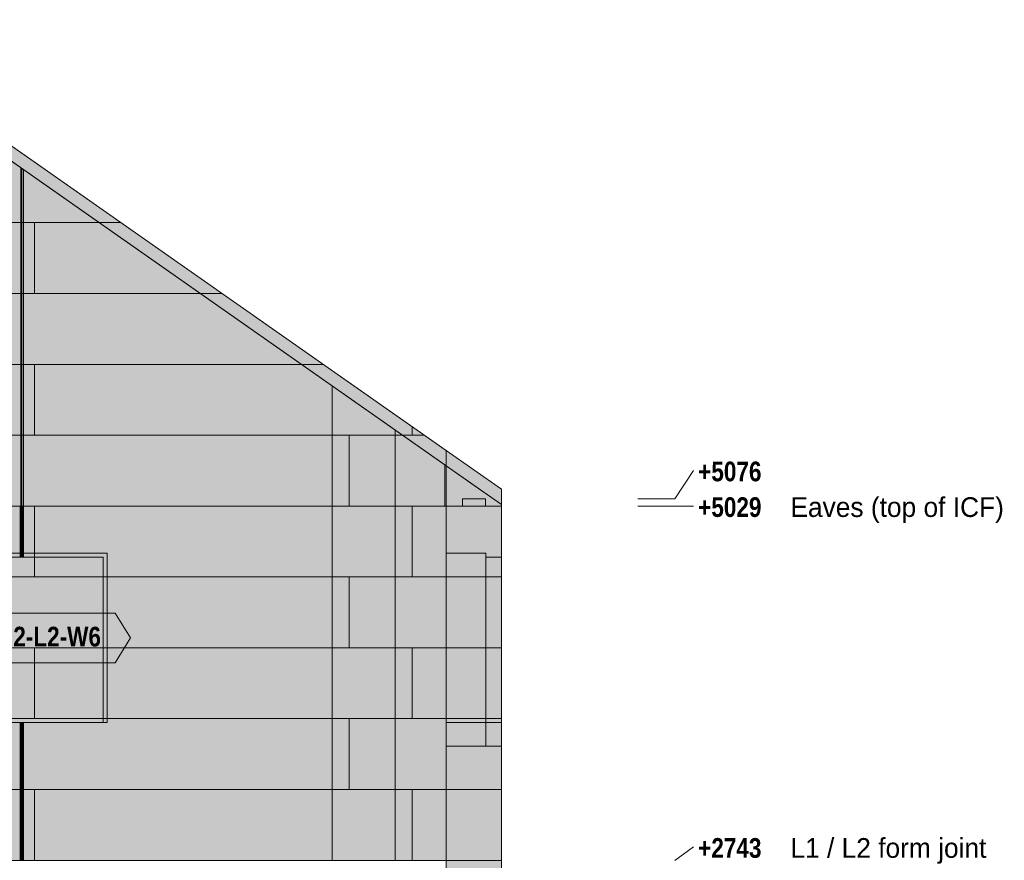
# Model space of a CAD drawing. Header units: millimetres. Extents: x -1900 to 11899, y -3965 to 8167.
# Tile 30 of 30: x 5543 to 11899, y 2744 to 8167. Entities that reach past the tile are written whole.
import ezdxf
from ezdxf.enums import TextEntityAlignment as Align

# ---------------------------------------------------------------- set-up
doc = ezdxf.new("R2010")
doc.units = ezdxf.units.MM
doc.linetypes.add('DASHED', pattern=[1.524, 1.27, -0.254])
for name, color, linetype in [('FILL-EPS', 7, 'Continuous'), ('FILL-LIGHT', 7, 'Continuous'), ('FILL-WHITE', 7, 'Continuous'), ('LINE-C_2E8C94', 7, 'Continuous'), ('LINE-C_337880', 7, 'Continuous'), ('LINE-INK', 7, 'Continuous'), ('LINE-STEEL', 7, 'Continuous'), ('LINE-STEEL_GREY', 7, 'Continuous'), ('LINE-TEAL_DK', 7, 'Continuous'), ('LINE-TEAL_DK-DASH', 7, 'DASHED'), ('TEXT-STEEL', 7, 'Continuous'), ('TEXT-TEAL_DK', 7, 'Continuous')]:
    doc.layers.add(name, color=color, linetype=linetype)
doc.styles.add('OpenSansCondensed-Bold', font='OpenSansCondensed-Bold.ttf')

msp = doc.modelspace()

# ---------------------------------------------------------------- hatches: boundary and pattern name
at = {"layer": 'FILL-EPS', "true_color": 0xccffff}
h = msp.add_hatch(color=7, dxfattribs=at)
h.dxf.hatch_style = 1
h.paths.add_polyline_path([(355.6, 2743.2), (355.6, 5386.9), (4326.2, 8167.2), (8296.9, 5386.9), (8296.9, 2743.2), (355.6, 2743.2)])
h = msp.add_hatch(color=7, dxfattribs=at)
h.dxf.hatch_style = 1
h.paths.add_polyline_path([(355.6, 5386.9), (4326.2, 8167.2), (4419.7, 8101.8), (4482.3, 8058), (4483.9, 8056.8), (8289.8, 5391.9), (8298.2, 5386), (8296.9, 5386.9), (8296.9, 2743.2), (355.6, 2743.2)])
h = msp.add_hatch(color=7, dxfattribs=at)
h.dxf.hatch_style = 1
h.paths.add_polyline_path([(355.8, 2743.2), (355.8, 5288.2), (3903.7, 7772.4), (4748.8, 7772.4), (8296.6, 5288.2), (8296.6, 2743.2)])
h.paths.add_polyline_path([(5382, 3632.6), (6082.5, 3632.6), (6082.5, 4699.9), (5382, 4699.9)], flags=0)
h = msp.add_hatch(color=7, dxfattribs=at)
h.dxf.hatch_style = 1
h.paths.add_polyline_path([(355.8, 2743.2), (355.8, 5029.2), (364.1, 5029.2), (364.3, 5029.6), (365.8, 5029.2), (365.8, 5295.2), (3903.7, 7772.4), (4748.8, 7772.4), (4809.7, 7729.7), (8286.7, 5295.2), (8286.7, 5029.2), (8296.6, 5029.2), (8296.6, 2743.2)])
h.paths.add_polyline_path([(5357, 3632.6), (6107.5, 3632.6), (6107.5, 4724.9), (6105.9, 4724.7), (6105.9, 4724.9), (5357, 4724.9)], flags=0)
h = msp.add_hatch(color=7, dxfattribs=at)
h.dxf.hatch_style = 1
h.paths.add_polyline_path([(355.8, 2743.2), (355.8, 5029.2), (355.8, 5288.2), (365.8, 5295.2), (3842.7, 7729.7), (3903.7, 7772.4), (4748.8, 7772.4), (8286.7, 5295.2), (8296.6, 5288.2), (8296.6, 2743.2)])
h.paths.add_polyline_path([(6108, 4724.9), (5357.5, 4724.9), (5357.5, 3632.6), (6108, 3632.6)], flags=0)
h = msp.add_hatch(color=7, dxfattribs=at)
h.dxf.hatch_style = 1
h.paths.add_polyline_path([(355.8, 2743.2), (355.8, 5288.2), (3903.7, 7772.4), (4748.8, 7772.4), (8296.6, 5288.2), (8296.6, 2743.2)])
h.paths.add_polyline_path([(5382.5, 3632.6), (6083, 3632.6), (6083, 4699.9), (5382.5, 4699.9)], flags=0)
h = msp.add_hatch(color=7, dxfattribs=at)
h.dxf.hatch_style = 1
h.paths.add_polyline_path([(8296.9, 5029.2), (8296.9, 5386.9), (8652.5, 5138), (8652.5, 5029.2)])
h = msp.add_hatch(color=7, dxfattribs=at)
h.dxf.hatch_style = 1
h.paths.add_polyline_path([(8296.9, 5029.2), (8296.9, 5386.9), (8652.5, 5138), (8652.5, 5029.2)])
h = msp.add_hatch(color=7, dxfattribs=at)
h.dxf.hatch_style = 1
h.paths.add_polyline_path([(8286.7, 5295.2), (8296.6, 5288.2), (8296.6, 5029.2), (8286.7, 5029.2)])
h = msp.add_hatch(color=7, dxfattribs=at)
h.dxf.hatch_style = 1
h.paths.add_polyline_path([(8296.6, 2741.6), (8296.6, 2742.8), (8296.6, 2743.2), (8296.6, 5029.2), (8296.6, 5288.2), (8476.2, 5162.5), (8652.5, 5039), (8652.5, 5029.2), (8652.5, 2743.2), (8296.9, 2743.2), (8296.7, 2741.6)])
h = msp.add_hatch(color=7, dxfattribs=at)
h.dxf.hatch_style = 1
h.paths.add_polyline_path([(8296.6, 2743.2), (8296.6, 5288.2), (8652.5, 5039), (8652.5, 2743.2)])
h = msp.add_hatch(color=7, dxfattribs=at)
h.dxf.hatch_style = 1
h.paths.add_polyline_path([(8296.6, 5288.2), (8652.5, 5039), (8652.5, 5029.2), (8296.6, 5029.2)])
h = msp.add_hatch(color=7, dxfattribs=at)
h.dxf.hatch_style = 1
h.paths.add_polyline_path([(8296.6, 2743.2), (8296.6, 5288.2), (8652.5, 5039), (8652.5, 2743.2)])
h = msp.add_hatch(color=7, dxfattribs=at)
h.dxf.hatch_style = 1
h.paths.add_polyline_path([(8296.6, 2742.8), (8296.6, 2742.8), (8296.6, 2743.2), (8296.6, 5029.2), (8296.9, 5029.2), (8652.5, 5029.2), (8652.5, 2743.2), (8296.6, 2743.2)])
h = msp.add_hatch(color=7, dxfattribs=at)
h.dxf.hatch_style = 1
h.paths.add_polyline_path([(8296.9, 2743.2), (8296.9, 5029.2), (8652.5, 5029.2), (8652.5, 2743.2)])
h = msp.add_hatch(color=7, dxfattribs=at)
h.dxf.hatch_style = 1
h.paths.add_polyline_path([(8296.9, 5029.2), (8652.5, 5029.2), (8652.5, 2743.2), (8296.9, 2743.2)])
h = msp.add_hatch(color=7, dxfattribs=at)
h.dxf.hatch_style = 1
h.paths.add_polyline_path([(8652.5, 5029.2), (8652.7, 5029.8), (8652.5, 5029.2)])
h = msp.add_hatch(color=7, dxfattribs=at)
h.dxf.hatch_style = 1
h.paths.add_polyline_path([(5357, 4724.9), (6107.5, 4724.9), (6107.5, 3632.6), (6082.5, 3632.6), (6082.5, 4699.9), (5382, 4699.9), (5382, 3632.6), (5357, 3632.6)])
h = msp.add_hatch(color=7, dxfattribs=at)
h.dxf.hatch_style = 1
h.paths.add_polyline_path([(5357.5, 4724.9), (6108, 4724.9), (6108, 3632.6), (6083, 3632.6), (6083, 4699.9), (5382.5, 4699.9), (5382.5, 3632.6), (5357.5, 3632.6)])
h = msp.add_hatch(color=7, dxfattribs=at)
h.dxf.hatch_style = 1
h.paths.add_polyline_path([(8296.9, 4724.9), (8552, 4724.9), (8552, 3632.6), (8296.9, 3632.6)])
h = msp.add_hatch(color=7, dxfattribs=at)
h.dxf.hatch_style = 1
h.paths.add_polyline_path([(8296.9, 3632.6), (8296.9, 4724.9), (8552, 4724.9), (8552, 3632.6)])
h = msp.add_hatch(color=7, dxfattribs=at)
h.dxf.hatch_style = 1
h.paths.add_polyline_path([(8296.9, 4724.9), (8552, 4724.9), (8552, 3480.2), (8296.9, 3480.2)])
h = msp.add_hatch(color=7, dxfattribs=at)
h.dxf.hatch_style = 1
h.paths.add_polyline_path([(8296.9, 3480.2), (8296.9, 4724.9), (8552, 4724.9), (8552, 3480.2)])
h = msp.add_hatch(color=7, dxfattribs=at)
h.dxf.hatch_style = 1
h.paths.add_polyline_path([(8296.9, 4724.9), (8552, 4724.9), (8552, 3480.2), (8296.9, 3480.2)])
h = msp.add_hatch(color=7, dxfattribs=at)
h.dxf.hatch_style = 1
h.paths.add_polyline_path([(8296.9, 3480.2), (8296.9, 4724.9), (8552, 4724.9), (8552, 3480.2)])
h = msp.add_hatch(color=7, dxfattribs=at)
h.dxf.hatch_style = 1
h.paths.add_polyline_path([(8296.9, 4724.9), (8552, 4724.9), (8552, 3632.6), (8296.9, 3632.6)])
h = msp.add_hatch(color=7, dxfattribs=at)
h.dxf.hatch_style = 1
h.paths.add_polyline_path([(8296.9, 3632.6), (8296.9, 4724.9), (8552, 4724.9), (8552, 3632.6)])
h = msp.add_hatch(color=7, dxfattribs=at)
h.dxf.hatch_style = 1
h.paths.add_polyline_path([(8552, 4699.9), (8652.5, 4699.9), (8652.5, 3632.6), (8552, 3632.6)])
h = msp.add_hatch(color=7, dxfattribs=at)
h.dxf.hatch_style = 1
h.paths.add_polyline_path([(8552, 3632.6), (8552, 4699.9), (8652.5, 4699.9), (8652.5, 3632.6)])
h = msp.add_hatch(color=7, dxfattribs=at)
h.dxf.hatch_style = 1
h.paths.add_polyline_path([(8552, 4699.9), (8652.5, 4699.9), (8652.5, 3480.2), (8552, 3480.2)])
h = msp.add_hatch(color=7, dxfattribs=at)
h.dxf.hatch_style = 1
h.paths.add_polyline_path([(8552, 3480.2), (8552, 4699.9), (8652.5, 4699.9), (8652.5, 3480.2)])
h = msp.add_hatch(color=7, dxfattribs=at)
h.dxf.hatch_style = 1
h.paths.add_polyline_path([(8552, 4699.9), (8652.5, 4699.9), (8652.5, 3480.2), (8552, 3480.2)])
h = msp.add_hatch(color=7, dxfattribs=at)
h.dxf.hatch_style = 1
h.paths.add_polyline_path([(8552, 3480.2), (8552, 4699.9), (8652.5, 4699.9), (8652.5, 3480.2)])
h = msp.add_hatch(color=7, dxfattribs=at)
h.dxf.hatch_style = 1
h.paths.add_polyline_path([(8552, 4699.9), (8652.5, 4699.9), (8652.5, 3632.6), (8552, 3632.6)])
h = msp.add_hatch(color=7, dxfattribs=at)
h.dxf.hatch_style = 1
h.paths.add_polyline_path([(8552, 3632.6), (8552, 4699.9), (8652.5, 4699.9), (8652.5, 3632.6)])
h = msp.add_hatch(color=7, dxfattribs=at)
h.dxf.hatch_style = 1
h.paths.add_polyline_path([(8296.7, 2744.8), (8296.9, 2743.2), (8652.5, 2743.2), (8652.5, 0), (8296.9, 0), (8296.6, 0), (8296.6, 2743.2), (8296.6, 2743.2), (8296.6, 2743.2), (8296.6, 2744.8)])
at = {"layer": 'FILL-LIGHT', "true_color": 0xd9d9d9}
h = msp.add_hatch(color=254, dxfattribs=at)
h.dxf.hatch_style = 1
h.paths.add_polyline_path([(8400.9, 5029.2), (8400.9, 5076), (8550.9, 5076), (8550.9, 5029.2)])
h = msp.add_hatch(color=254, dxfattribs=at)
h.dxf.hatch_style = 1
h.paths.add_polyline_path([(8400.9, 5076), (8550.9, 5076), (8550.9, 5029.2), (8400.9, 5029.2)])
h = msp.add_hatch(color=254, dxfattribs=at)
h.dxf.hatch_style = 1
h.paths.add_polyline_path([(8400.9, 5029.2), (8400.9, 5076), (8550.9, 5076), (8550.9, 5029.2)])
h = msp.add_hatch(color=254, dxfattribs=at)
h.dxf.hatch_style = 1
h.paths.add_polyline_path([(8400.9, 5076), (8550.9, 5076), (8550.9, 5029.2), (8400.9, 5029.2)])
at = {"layer": 'FILL-WHITE', "true_color": 0xffffff}
h = msp.add_hatch(color=7, dxfattribs=at)
h.dxf.hatch_style = 1
h.paths.add_polyline_path([(5357.5, 3632.6), (5357.5, 4724.4), (6107.5, 4724.4), (6107.5, 3632.6)])
h = msp.add_hatch(color=7, dxfattribs=at)
h.dxf.hatch_style = 1
h.paths.add_polyline_path([(5357.5, 3632.6), (5357.5, 4724.4), (6107.5, 4724.4), (6107.5, 3632.6)])
h = msp.add_hatch(color=7, dxfattribs=at)
h.dxf.hatch_style = 1
h.paths.add_polyline_path([(5357.5, 3632.6), (5357.5, 4724.4), (6107.5, 4724.4), (6107.5, 3632.6)])
h = msp.add_hatch(color=7, dxfattribs=at)
h.dxf.hatch_style = 1
h.paths.add_polyline_path([(5205.8, 4178.5), (5305.8, 4338.5), (6159.2, 4338.5), (6259.2, 4178.5), (6159.2, 4018.5), (5305.8, 4018.5)])

# ---------------------------------------------------------------- linework, layer by layer
at = {"layer": 'LINE-C_2E8C94', "lineweight": 5}
for points in [[(355.6, 2743.2), (355.6, 2743.2), (355.6, 5386.9), (4326.2, 8167.2), (4326.2, 8167.2), (4326.2, 8167.2), (4326.2, 8167.2), (4326.2, 8167.2), (8296.9, 5386.9), (8296.9, 2743.2), (355.6, 2743.2), (355.6, 2743.2)], [(355.6, 5386.9), (355.6, 5386.9), (355.6, 5386.9), (4326.2, 8167.2), (4326.2, 8167.2), (4419.7, 8101.8), (4482.3, 8058), (4483.9, 8056.8), (4483.9, 8056.8), (8289.8, 5391.9), (8298.2, 5386), (8296.9, 5386.9), (8296.9, 2743.2), (8296.9, 2743.2), (8296.9, 2743.2), (8296.9, 2743.2), (355.6, 2743.2), (355.6, 5386.9)], [(355.8, 2743.2), (355.8, 5288.2), (3903.7, 7772.4), (3903.7, 7772.4), (3903.7, 7772.4), (3903.7, 7772.4), (4748.8, 7772.4), (4748.8, 7772.4), (4748.8, 7772.4), (4748.8, 7772.4), (8296.6, 5288.2), (8296.6, 5288.2), (8296.6, 5288.2), (8296.6, 5288.2), (8296.6, 5288.2), (8296.6, 5288.2), (8296.6, 5288.2), (8296.6, 2743.2)], [(355.8, 2743.2), (355.8, 5029.2), (364.1, 5029.2), (364.3, 5029.6), (365.8, 5029.2), (365.8, 5295.2), (365.8, 5295.2), (3903.7, 7772.4), (3903.7, 7772.4), (4748.8, 7772.4), (4809.7, 7729.7), (4809.7, 7729.7), (4809.7, 7729.7), (8286.7, 5295.2), (8286.7, 5295.2), (8286.7, 5295.2), (8286.7, 5029.2), (8296.6, 5029.2), (8296.6, 2743.2), (8296.6, 2743.2), (8296.6, 2743.2), (8296.6, 2743.2)], [(355.8, 2743.2), (355.8, 5029.2), (355.8, 5029.2), (355.8, 5288.2), (365.8, 5295.2), (365.8, 5295.2), (3842.7, 7729.7), (3903.7, 7772.4), (3903.7, 7772.4), (4748.8, 7772.4), (4748.8, 7772.4), (4748.8, 7772.4), (8286.7, 5295.2), (8286.7, 5295.2), (8286.7, 5295.2), (8286.7, 5295.2), (8296.6, 5288.2), (8296.6, 5288.2), (8296.6, 2743.2), (8296.6, 2743.2)], [(355.8, 2743.2), (355.8, 5288.2), (3903.7, 7772.4), (4748.8, 7772.4), (8296.6, 5288.2), (8296.6, 2743.2)], [(8296.9, 5029.2), (8296.9, 5386.9), (8652.5, 5138), (8652.5, 5029.2)], [(8296.9, 5029.2), (8296.9, 5386.9), (8652.5, 5138), (8652.5, 5029.2)], [(8286.7, 5295.2), (8296.6, 5288.2), (8296.6, 5029.2), (8286.7, 5029.2)], [(8296.6, 2741.6), (8296.6, 2742.8), (8296.6, 2743.2), (8296.6, 5029.2), (8296.6, 5288.2), (8476.2, 5162.5), (8652.5, 5039), (8652.5, 5029.2), (8652.5, 2743.2), (8296.9, 2743.2), (8296.7, 2741.6)], [(8296.6, 2743.2), (8296.6, 5288.2), (8652.5, 5039), (8652.5, 2743.2)], [(8296.6, 5288.2), (8652.5, 5039), (8652.5, 5029.2), (8296.6, 5029.2)], [(8296.6, 2743.2), (8296.6, 5288.2), (8652.5, 5039), (8652.5, 2743.2)], [(8296.6, 2742.8), (8296.6, 2742.8), (8296.6, 2743.2), (8296.6, 5029.2), (8296.9, 5029.2), (8296.9, 5029.2), (8652.5, 5029.2), (8652.5, 5029.2), (8652.5, 2743.2), (8652.5, 2743.2), (8652.5, 2743.2), (8652.5, 2743.2), (8296.6, 2743.2)], [(8296.9, 2743.2), (8296.9, 2743.2), (8296.9, 5029.2), (8652.5, 5029.2), (8652.5, 5029.2), (8652.5, 2743.2)], [(8296.9, 5029.2), (8652.5, 5029.2), (8652.5, 2743.2), (8652.5, 2743.2), (8296.9, 2743.2), (8296.9, 5029.2)], [(8652.5, 5029.2), (8652.7, 5029.8), (8652.5, 5029.2)], [(5357, 4724.9), (6107.5, 4724.9), (6107.5, 4724.9), (6107.5, 3632.6), (6082.5, 3632.6), (6082.5, 4699.9), (5382, 4699.9), (5382, 3632.6), (5382, 3632.6), (5357, 3632.6)], [(5357, 3632.6), (6107.5, 3632.6), (6107.5, 4724.9), (6105.9, 4724.7), (6105.9, 4724.9), (5357, 4724.9)], [(6108, 4724.9), (5357.5, 4724.9), (5357.5, 3632.6), (6108, 3632.6)], [(5357.5, 4724.9), (6108, 4724.9), (6108, 4724.9), (6108, 3632.6), (6083, 3632.6), (6083, 3632.6), (6083, 4699.9), (5382.5, 4699.9), (5382.5, 3632.6), (5357.5, 3632.6)], [(8296.9, 4724.9), (8552, 4724.9), (8552, 3632.6), (8552, 3632.6), (8296.9, 3632.6)], [(8296.9, 3632.6), (8296.9, 3632.6), (8296.9, 4724.9), (8552, 4724.9), (8552, 3632.6)], [(8296.9, 4724.9), (8296.9, 4724.9), (8296.9, 4724.9), (8552, 4724.9), (8552, 3480.2), (8552, 3480.2), (8296.9, 3480.2), (8296.9, 4724.9)], [(8296.9, 3480.2), (8296.9, 3480.2), (8296.9, 4724.9), (8552, 4724.9), (8552, 4724.9), (8552, 4724.9), (8552, 4724.9), (8552, 3480.2)], [(8296.9, 4724.9), (8296.9, 4724.9), (8296.9, 4724.9), (8552, 4724.9), (8552, 3480.2), (8552, 3480.2), (8296.9, 3480.2), (8296.9, 4724.9)], [(8296.9, 3480.2), (8296.9, 3480.2), (8296.9, 4724.9), (8552, 4724.9), (8552, 4724.9), (8552, 4724.9), (8552, 4724.9), (8552, 3480.2)], [(8296.9, 4724.9), (8552, 4724.9), (8552, 3632.6), (8552, 3632.6), (8296.9, 3632.6)], [(8296.9, 3632.6), (8296.9, 3632.6), (8296.9, 4724.9), (8552, 4724.9), (8552, 3632.6)], [(5382, 3632.6), (6082.5, 3632.6), (6082.5, 4699.9), (5382, 4699.9)], [(5382.5, 3632.6), (6083, 3632.6), (6083, 4699.9), (5382.5, 4699.9)], [(8552, 4699.9), (8652.5, 4699.9), (8652.5, 3632.6), (8652.5, 3632.6), (8552, 3632.6), (8552, 4699.9)], [(8552, 3632.6), (8552, 3632.6), (8552, 4699.9), (8652.5, 4699.9), (8652.5, 4699.9), (8652.5, 3632.6)], [(8552, 4699.9), (8652.5, 4699.9), (8652.5, 3480.2), (8552, 3480.2)], [(8552, 3480.2), (8552, 4699.9), (8652.5, 4699.9), (8652.5, 3480.2)], [(8552, 4699.9), (8652.5, 4699.9), (8652.5, 3480.2), (8552, 3480.2)], [(8552, 3480.2), (8552, 4699.9), (8652.5, 4699.9), (8652.5, 3480.2)], [(8552, 4699.9), (8652.5, 4699.9), (8652.5, 3632.6), (8652.5, 3632.6), (8552, 3632.6), (8552, 4699.9)], [(8552, 3632.6), (8552, 3632.6), (8552, 4699.9), (8652.5, 4699.9), (8652.5, 4699.9), (8652.5, 3632.6)], [(8296.7, 2744.8), (8296.9, 2743.2), (8652.5, 2743.2), (8652.5, 0), (8652.5, 0), (8652.5, 0), (8296.9, 0), (8296.9, 0), (8296.9, 0), (8296.6, 0), (8296.6, 2743.2), (8296.6, 2743.2), (8296.6, 2743.2), (8296.6, 2744.8), (8296.7, 2744.8)]]:
    msp.add_lwpolyline(points, close=True, dxfattribs=at)
at = {"layer": 'LINE-C_337880', "lineweight": 5}
for p, q in [((5550.2, 6858), (5550.2, 7210.1)), ((5550.2, 6858), (5550.2, 7210.1)), ((5557.8, 6858), (5557.8, 7204.7)), ((5557.8, 6858), (5557.8, 7204.7)), ((5567.4, 6858), (5567.4, 7198)), ((5567.4, 6858), (5567.4, 7198)), ((3530.6, 6858), (5557.8, 6858)), ((3530.6, 6858), (5557.8, 6858)), ((5232.4, 6858), (5638.8, 6858)), ((5232.4, 6858), (5638.8, 6858)), ((5550.2, 6400.8), (5550.2, 6858)), ((5550.2, 6858), (6053, 6858)), ((5550.2, 6400.8), (5550.2, 6858)), ((5550.2, 6858), (6053, 6858)), ((5557.8, 6400.8), (5557.8, 6858)), ((5557.8, 6400.8), (5557.8, 6858)), ((5567.4, 6400.8), (5567.4, 6858)), ((5567.4, 6858), (6053, 6858)), ((5567.4, 6400.8), (5567.4, 6858)), ((5567.4, 6858), (6053, 6858)), ((5638.8, 6400.8), (5638.8, 6858)), ((5638.8, 6858), (6194.3, 6858)), ((5638.8, 6400.8), (5638.8, 6858)), ((5638.8, 6858), (6194.3, 6858)), ((3530.6, 6400.8), (5557.8, 6400.8)), ((3530.6, 6400.8), (5557.8, 6400.8)), ((5232.4, 6400.8), (5638.8, 6400.8)), ((5232.4, 6400.8), (5638.8, 6400.8)), ((5550.2, 5943.6), (5550.2, 6400.8)), ((5550.2, 6400.8), (6705.9, 6400.8)), ((5550.2, 5943.6), (5550.2, 6400.8)), ((5550.2, 6400.8), (6705.9, 6400.8)), ((5557.8, 5943.6), (5557.8, 6400.8)), ((5557.8, 5943.6), (5557.8, 6400.8)), ((5567.4, 5943.6), (5567.4, 6400.8)), ((5567.4, 6400.8), (6705.9, 6400.8)), ((5567.4, 5943.6), (5567.4, 6400.8)), ((5567.4, 6400.8), (6705.9, 6400.8)), ((5638.8, 6400.8), (6847.2, 6400.8)), ((5638.8, 6400.8), (6847.2, 6400.8)), ((3530.6, 5943.6), (5557.8, 5943.6)), ((3530.6, 5943.6), (5557.8, 5943.6)), ((5232.4, 5943.6), (5638.8, 5943.6)), ((5232.4, 5943.6), (5638.8, 5943.6)), ((5550.2, 5486.4), (5550.2, 5943.6)), ((5550.2, 5943.6), (7358.9, 5943.6)), ((5550.2, 5486.4), (5550.2, 5943.6)), ((5550.2, 5943.6), (7358.9, 5943.6)), ((5557.8, 5486.4), (5557.8, 5943.6)), ((5557.8, 5486.4), (5557.8, 5943.6)), ((5567.4, 5486.4), (5567.4, 5943.6)), ((5567.4, 5943.6), (7358.9, 5943.6)), ((5567.4, 5486.4), (5567.4, 5943.6)), ((5567.4, 5943.6), (7358.9, 5943.6)), ((5638.8, 5486.4), (5638.8, 5943.6)), ((5638.8, 5943.6), (7500.2, 5943.6)), ((5638.8, 5486.4), (5638.8, 5943.6)), ((5638.8, 5943.6), (7500.2, 5943.6)), ((7560.3, 5486.4), (7560.3, 5802.6)), ((7560.3, 5486.4), (7560.3, 5802.6)), ((8077.2, 5486.4), (8077.2, 5539.6)), ((8077.2, 5486.4), (8077.2, 5539.6)), ((3530.6, 5486.4), (5557.8, 5486.4)), ((3530.6, 5486.4), (5557.8, 5486.4)), ((5232.4, 5486.4), (5638.8, 5486.4)), ((5232.4, 5486.4), (5638.8, 5486.4)), ((5550.2, 5029.2), (5550.2, 5486.4)), ((5550.2, 5486.4), (7560.3, 5486.4)), ((5550.2, 5029.2), (5550.2, 5486.4)), ((5550.2, 5486.4), (7560.3, 5486.4)), ((5557.8, 5029.2), (5557.8, 5486.4)), ((5557.8, 5029.2), (5557.8, 5486.4)), ((5567.4, 5029.2), (5567.4, 5486.4)), ((5567.4, 5486.4), (7560.3, 5486.4)), ((5567.4, 5029.2), (5567.4, 5486.4)), ((5567.4, 5486.4), (7560.3, 5486.4)), ((5638.8, 5486.4), (7670.8, 5486.4)), ((5638.8, 5486.4), (7670.8, 5486.4)), ((7560.3, 5029.2), (7560.3, 5486.4)), ((7560.3, 5486.4), (7966.7, 5486.4)), ((7560.3, 5029.2), (7560.3, 5486.4)), ((7560.3, 5486.4), (7966.7, 5486.4)), ((7560.3, 5486.4), (7966.7, 5486.4)), ((7560.3, 5486.4), (7966.7, 5486.4)), ((7670.8, 5029.2), (7670.8, 5486.4)), ((7670.8, 5486.4), (8077.2, 5486.4)), ((7670.8, 5029.2), (7670.8, 5486.4)), ((7670.8, 5486.4), (8077.2, 5486.4)), ((7966.7, 5486.4), (7966.7, 5518)), ((7966.7, 5486.4), (7966.7, 5518)), ((7966.7, 5486.4), (8011.8, 5486.4)), ((7966.7, 5486.4), (8011.8, 5486.4)), ((7966.7, 5029.2), (7966.7, 5486.4)), ((7966.7, 5486.4), (8011.8, 5486.4)), ((7966.7, 5029.2), (7966.7, 5486.4)), ((7966.7, 5486.4), (8011.8, 5486.4)), ((8077.2, 5486.4), (8153.1, 5486.4)), ((8077.2, 5486.4), (8153.1, 5486.4)), ((3530.6, 5029.2), (5557.8, 5029.2)), ((3530.6, 5029.2), (5557.8, 5029.2)), ((5232.4, 5029.2), (5638.8, 5029.2)), ((5232.4, 5029.2), (5638.8, 5029.2)), ((5550.2, 5029.2), (7560.3, 5029.2)), ((5550.2, 4725.9), (5550.2, 5029.2)), ((5550.2, 5029.2), (7560.3, 5029.2)), ((5550.2, 4700.9), (5550.2, 5029.2)), ((5557.8, 4700.9), (5557.8, 5029.2)), ((5557.8, 4725.9), (5557.8, 5029.2)), ((5567.4, 5029.2), (7560.3, 5029.2)), ((5567.4, 4700.9), (5567.4, 5029.2)), ((5567.4, 5029.2), (7560.3, 5029.2)), ((5567.4, 4725.9), (5567.4, 5029.2)), ((5638.8, 4572), (5638.8, 5029.2)), ((5638.8, 5029.2), (7670.8, 5029.2)), ((5638.8, 4572), (5638.8, 5029.2)), ((5638.8, 5029.2), (7670.8, 5029.2)), ((7560.3, 5029.2), (7966.7, 5029.2)), ((7560.3, 5029.2), (7966.7, 5029.2)), ((7560.3, 4572), (7560.3, 5029.2)), ((7560.3, 5029.2), (7966.7, 5029.2)), ((7560.3, 4572), (7560.3, 5029.2)), ((7560.3, 5029.2), (7966.7, 5029.2)), ((7670.8, 5029.2), (8077.2, 5029.2)), ((7670.8, 5029.2), (8077.2, 5029.2)), ((7966.7, 4572), (7966.7, 5029.2)), ((7966.7, 5029.2), (8295.6, 5029.2)), ((7966.7, 4572), (7966.7, 5029.2)), ((7966.7, 5029.2), (8285.7, 5029.2)), ((7966.7, 5029.2), (8295.6, 5029.2)), ((7966.7, 5029.2), (8295.6, 5029.2)), ((8077.2, 4572), (8077.2, 5029.2)), ((8077.2, 5029.2), (8295.9, 5029.2)), ((8077.2, 4572), (8077.2, 5029.2)), ((8077.2, 5029.2), (8295.9, 5029.2)), ((8297.6, 5029.2), (8651.5, 5029.2)), ((8297.6, 5029.2), (8651.5, 5029.2)), ((8297.6, 5029.2), (8651.5, 5029.2)), ((5550.2, 4700.9), (5550.2, 4723.9)), ((5557.8, 4700.9), (5557.8, 4723.9)), ((5567.4, 4700.9), (5567.4, 4723.9)), ((5232.4, 4572), (5638.8, 4572)), ((5232.4, 4572), (5638.8, 4572)), ((5638.8, 4572), (7670.8, 4572)), ((5638.8, 4572), (7670.8, 4572)), ((6083.5, 4572), (7560.3, 4572)), ((6083.5, 4572), (6106.5, 4572)), ((6084, 4572), (6107, 4572)), ((6084, 4572), (7560.3, 4572)), ((6108.5, 4572), (7560.3, 4572)), ((6109, 4572), (7560.3, 4572)), ((7560.3, 4114.8), (7560.3, 4572)), ((7560.3, 4572), (7966.7, 4572)), ((7560.3, 4114.8), (7560.3, 4572)), ((7560.3, 4572), (7966.7, 4572)), ((7560.3, 4572), (7966.7, 4572)), ((7560.3, 4572), (7966.7, 4572)), ((7670.8, 4114.8), (7670.8, 4572)), ((7670.8, 4572), (8077.2, 4572)), ((7670.8, 4114.8), (7670.8, 4572)), ((7670.8, 4572), (8077.2, 4572)), ((7966.7, 4572), (8295.6, 4572)), ((7966.7, 4572), (8295.6, 4572)), ((7966.7, 4114.8), (7966.7, 4572)), ((7966.7, 4572), (8295.6, 4572)), ((7966.7, 4114.8), (7966.7, 4572)), ((7966.7, 4572), (8295.6, 4572)), ((8077.2, 4572), (8295.9, 4572)), ((8077.2, 4572), (8295.9, 4572)), ((8297.6, 4572), (8651.5, 4572)), ((8297.6, 4572), (8651.5, 4572)), ((8297.6, 4572), (8651.5, 4572)), ((8297.6, 4572), (8651.5, 4572)), ((8297.9, 4572), (8651.5, 4572)), ((8297.9, 4572), (8551, 4572)), ((8297.9, 4572), (8551, 4572)), ((8297.9, 4572), (8551, 4572)), ((8297.9, 4572), (8551, 4572)), ((8297.9, 4572), (8551, 4572)), ((8297.9, 4572), (8551, 4572)), ((8297.9, 4572), (8551, 4572)), ((8297.9, 4572), (8551, 4572)), ((8297.9, 4572), (8651.5, 4572)), ((8553, 4572), (8651.5, 4572)), ((8553, 4572), (8651.5, 4572)), ((8553, 4572), (8651.5, 4572)), ((8553, 4572), (8651.5, 4572)), ((8553, 4572), (8651.5, 4572)), ((8553, 4572), (8651.5, 4572)), ((8553, 4572), (8651.5, 4572)), ((8553, 4572), (8651.5, 4572)), ((5232.4, 4114.8), (5638.8, 4114.8)), ((5232.4, 4114.8), (5638.8, 4114.8)), ((5638.8, 3657.6), (5638.8, 4114.8)), ((5638.8, 4114.8), (7670.8, 4114.8)), ((5638.8, 3657.6), (5638.8, 4114.8)), ((5638.8, 4114.8), (7670.8, 4114.8)), ((6083.5, 4114.8), (7560.3, 4114.8)), ((6083.5, 4114.8), (6106.5, 4114.8)), ((6084, 4114.8), (6107, 4114.8)), ((6084, 4114.8), (7560.3, 4114.8)), ((6108.5, 4114.8), (7560.3, 4114.8)), ((6109, 4114.8), (7560.3, 4114.8)), ((7560.3, 4114.8), (7966.7, 4114.8)), ((7560.3, 4114.8), (7966.7, 4114.8)), ((7560.3, 3657.6), (7560.3, 4114.8)), ((7560.3, 4114.8), (7966.7, 4114.8)), ((7560.3, 3657.6), (7560.3, 4114.8)), ((7560.3, 4114.8), (7966.7, 4114.8)), ((7670.8, 4114.8), (8077.2, 4114.8)), ((7670.8, 4114.8), (8077.2, 4114.8)), ((7966.7, 3657.6), (7966.7, 4114.8)), ((7966.7, 4114.8), (8295.6, 4114.8)), ((7966.7, 3657.6), (7966.7, 4114.8)), ((7966.7, 4114.8), (8295.6, 4114.8)), ((7966.7, 4114.8), (8295.6, 4114.8)), ((7966.7, 4114.8), (8295.6, 4114.8)), ((8077.2, 3657.6), (8077.2, 4114.8)), ((8077.2, 4114.8), (8295.9, 4114.8)), ((8077.2, 3657.6), (8077.2, 4114.8)), ((8077.2, 4114.8), (8295.9, 4114.8)), ((8297.6, 4114.8), (8651.5, 4114.8)), ((8297.6, 4114.8), (8651.5, 4114.8)), ((8297.6, 4114.8), (8651.5, 4114.8)), ((8297.6, 4114.8), (8651.5, 4114.8)), ((8297.9, 4114.8), (8651.5, 4114.8)), ((8297.9, 4114.8), (8551, 4114.8)), ((8297.9, 4114.8), (8551, 4114.8)), ((8297.9, 4114.8), (8551, 4114.8)), ((8297.9, 4114.8), (8551, 4114.8)), ((8297.9, 4114.8), (8551, 4114.8)), ((8297.9, 4114.8), (8551, 4114.8)), ((8297.9, 4114.8), (8551, 4114.8)), ((8297.9, 4114.8), (8551, 4114.8)), ((8297.9, 4114.8), (8651.5, 4114.8)), ((8553, 4114.8), (8651.5, 4114.8)), ((8553, 4114.8), (8651.5, 4114.8)), ((8553, 4114.8), (8651.5, 4114.8)), ((8553, 4114.8), (8651.5, 4114.8)), ((8553, 4114.8), (8651.5, 4114.8)), ((8553, 4114.8), (8651.5, 4114.8)), ((8553, 4114.8), (8651.5, 4114.8)), ((8553, 4114.8), (8651.5, 4114.8)), ((5232.4, 3657.6), (5638.8, 3657.6)), ((5232.4, 3657.6), (5638.8, 3657.6)), ((5550.2, 3200.4), (5550.2, 3631.6)), ((5550.2, 3200.4), (5550.2, 3631.6)), ((5557.8, 3200.4), (5557.8, 3631.6)), ((5557.8, 3200.4), (5557.8, 3631.6)), ((5567.4, 3200.4), (5567.4, 3631.6)), ((5567.4, 3200.4), (5567.4, 3631.6)), ((5638.8, 3657.6), (7670.8, 3657.6)), ((5638.8, 3657.6), (7670.8, 3657.6)), ((6083.5, 3657.6), (7560.3, 3657.6)), ((6083.5, 3657.6), (6106.5, 3657.6)), ((6084, 3657.6), (6107, 3657.6)), ((6084, 3657.6), (7560.3, 3657.6)), ((6108.5, 3657.6), (7560.3, 3657.6)), ((6109, 3657.6), (7560.3, 3657.6)), ((7560.3, 3200.4), (7560.3, 3657.6)), ((7560.3, 3657.6), (7966.7, 3657.6)), ((7560.3, 3200.4), (7560.3, 3657.6)), ((7560.3, 3657.6), (7966.7, 3657.6)), ((7560.3, 3657.6), (7966.7, 3657.6)), ((7560.3, 3657.6), (7966.7, 3657.6)), ((7670.8, 3200.4), (7670.8, 3657.6)), ((7670.8, 3657.6), (8077.2, 3657.6)), ((7670.8, 3200.4), (7670.8, 3657.6)), ((7670.8, 3657.6), (8077.2, 3657.6)), ((7966.7, 3657.6), (8295.6, 3657.6)), ((7966.7, 3657.6), (8295.6, 3657.6)), ((7966.7, 3200.4), (7966.7, 3657.6)), ((7966.7, 3657.6), (8295.6, 3657.6)), ((7966.7, 3200.4), (7966.7, 3657.6)), ((7966.7, 3657.6), (8295.6, 3657.6)), ((8077.2, 3657.6), (8295.9, 3657.6)), ((8077.2, 3657.6), (8295.9, 3657.6)), ((8297.6, 3657.6), (8651.5, 3657.6)), ((8297.6, 3657.6), (8651.5, 3657.6)), ((8297.6, 3657.6), (8651.5, 3657.6)), ((8297.6, 3657.6), (8651.5, 3657.6)), ((8297.9, 3657.6), (8651.5, 3657.6)), ((8297.9, 3657.6), (8551, 3657.6)), ((8297.9, 3657.6), (8551, 3657.6)), ((8297.9, 3657.6), (8551, 3657.6)), ((8297.9, 3657.6), (8551, 3657.6)), ((8297.9, 3657.6), (8551, 3657.6)), ((8297.9, 3657.6), (8551, 3657.6)), ((8297.9, 3657.6), (8551, 3657.6)), ((8297.9, 3657.6), (8551, 3657.6)), ((8297.9, 3657.6), (8651.5, 3657.6)), ((8553, 3657.6), (8651.5, 3657.6)), ((8553, 3657.6), (8651.5, 3657.6)), ((8553, 3657.6), (8651.5, 3657.6)), ((8553, 3657.6), (8651.5, 3657.6)), ((8553, 3657.6), (8651.5, 3657.6)), ((8553, 3657.6), (8651.5, 3657.6)), ((8553, 3657.6), (8651.5, 3657.6)), ((8553, 3657.6), (8651.5, 3657.6)), ((3530.6, 3200.4), (5557.8, 3200.4)), ((3530.6, 3200.4), (5557.8, 3200.4)), ((5232.4, 3200.4), (5638.8, 3200.4)), ((5232.4, 3200.4), (5638.8, 3200.4)), ((5550.2, 2744.2), (5550.2, 3200.4)), ((5550.2, 3200.4), (7560.3, 3200.4)), ((5550.2, 2744.2), (5550.2, 3200.4)), ((5550.2, 3200.4), (7560.3, 3200.4)), ((5557.8, 2744.2), (5557.8, 3200.4)), ((5557.8, 2744.2), (5557.8, 3200.4)), ((5567.4, 2744.2), (5567.4, 3200.4)), ((5567.4, 3200.4), (7560.3, 3200.4)), ((5567.4, 2744.2), (5567.4, 3200.4)), ((5567.4, 3200.4), (7560.3, 3200.4)), ((5638.8, 2744.2), (5638.8, 3200.4)), ((5638.8, 3200.4), (7670.8, 3200.4)), ((5638.8, 2744.2), (5638.8, 3200.4)), ((5638.8, 3200.4), (7670.8, 3200.4)), ((7560.3, 3200.4), (7966.7, 3200.4)), ((7560.3, 3200.4), (7966.7, 3200.4)), ((7560.3, 2744.2), (7560.3, 3200.4)), ((7560.3, 3200.4), (7966.7, 3200.4)), ((7560.3, 2744.2), (7560.3, 3200.4)), ((7560.3, 3200.4), (7966.7, 3200.4)), ((7670.8, 3200.4), (8077.2, 3200.4)), ((7670.8, 3200.4), (8077.2, 3200.4)), ((7966.7, 2744.2), (7966.7, 3200.4)), ((7966.7, 3200.4), (8295.6, 3200.4)), ((7966.7, 2744.2), (7966.7, 3200.4)), ((7966.7, 3200.4), (8295.6, 3200.4)), ((7966.7, 3200.4), (8295.6, 3200.4)), ((7966.7, 3200.4), (8295.6, 3200.4)), ((8077.2, 2744.2), (8077.2, 3200.4)), ((8077.2, 3200.4), (8295.9, 3200.4)), ((8077.2, 2744.2), (8077.2, 3200.4)), ((8077.2, 3200.4), (8295.9, 3200.4)), ((8297.6, 3200.4), (8651.5, 3200.4)), ((8297.6, 3200.4), (8651.5, 3200.4)), ((8297.6, 3200.4), (8651.5, 3200.4)), ((8297.6, 3200.4), (8651.5, 3200.4)), ((8297.9, 3200.4), (8651.5, 3200.4)), ((8297.9, 3200.4), (8651.5, 3200.4))]:
    msp.add_line(p, q, dxfattribs=at)
at = {"layer": 'LINE-INK', "lineweight": 5}
msp.add_lwpolyline([(5357.5, 4724.4), (5357.5, 4724.4), (6107.5, 4724.4), (6107.5, 4724.4), (6107.5, 4724.4), (6107.5, 3632.6), (6107.5, 3632.6), (6107.5, 3632.6), (5357.5, 3632.6), (5357.5, 3632.6), (5357.5, 3632.6), (5357.5, 4724.4)], close=True, dxfattribs=at)
msp.add_lwpolyline([(5357.5, 4724.4), (5357.5, 4724.4), (6107.5, 4724.4), (6107.5, 4724.4), (6107.5, 4724.4), (6107.5, 3632.6), (6107.5, 3632.6), (6107.5, 3632.6), (5357.5, 3632.6), (5357.5, 3632.6), (5357.5, 3632.6), (5357.5, 4724.4)], close=True, dxfattribs=at)
at = {"layer": 'LINE-STEEL', "lineweight": 5}
for p, q in [((9772.5, 5076), (9892.5, 5259)), ((9532.5, 5076), (9772.5, 5076)), ((9532.5, 5029), (9772.5, 5029)), ((9772.5, 5029), (9892.5, 5029)), ((9772.5, 2743), (9892.5, 2830))]:
    msp.add_line(p, q, dxfattribs=at)
at = {"layer": 'LINE-STEEL_GREY', "lineweight": 5}
for points in [[(8400.9, 5029.2), (8400.9, 5076), (8550.9, 5076), (8550.9, 5029.2)], [(8400.9, 5076), (8550.9, 5076), (8550.9, 5029.2), (8400.9, 5029.2)], [(8400.9, 5029.2), (8400.9, 5076), (8550.9, 5076), (8550.9, 5029.2)], [(8400.9, 5076), (8550.9, 5076), (8550.9, 5029.2), (8400.9, 5029.2)]]:
    msp.add_lwpolyline(points, close=True, dxfattribs=at)
at = {"layer": 'LINE-TEAL_DK', "lineweight": 5}
msp.add_lwpolyline([(5205.8, 4178.5), (5305.8, 4338.5), (6159.2, 4338.5), (6259.2, 4178.5), (6159.2, 4018.5), (5305.8, 4018.5)], close=True, dxfattribs=at)
at = {"layer": 'LINE-TEAL_DK-DASH', "lineweight": 5}
for p, q in [((5545.4, 4725.9), (5545.4, 5029.2)), ((5545.4, 4700.9), (5545.4, 5029.2)), ((5562.6, 4700.9), (5562.6, 5029.2)), ((5562.6, 4725.9), (5562.6, 5029.2)), ((5545.4, 4700.9), (5545.4, 4723.9)), ((5562.6, 4700.9), (5562.6, 4723.9)), ((5545.4, 2744.2), (5545.4, 3631.6)), ((5545.4, 2744.2), (5545.4, 3631.6)), ((5562.6, 2744.2), (5562.6, 3631.6)), ((5562.6, 2744.2), (5562.6, 3631.6))]:
    msp.add_line(p, q, dxfattribs=at)

# ---------------------------------------------------------------- texts
at = {"layer": 'TEXT-STEEL', "style": 'OpenSansCondensed-Bold'}
for s, p in [('+5076', (9922.5, 5189)), ('+5029', (9922.5, 4959)), ('+2743', (9922.5, 2760))]:
    msp.add_text(s, height=127, dxfattribs=at).set_placement(p)
at = {"layer": 'TEXT-STEEL'}
for s, p in [('Eaves (top of ICF)', (10518, 4959)), ('L1 / L2 form joint', (10518, 2760))]:
    msp.add_text(s, height=127, dxfattribs=at).set_placement(p)
at = {"layer": 'TEXT-TEAL_DK', "style": 'OpenSansCondensed-Bold'}
msp.add_text('U2-L2-W6', height=127, dxfattribs=at).set_placement((5732.5, 4123.5), align=Align.CENTER)

doc.saveas('drawing.dxf')
